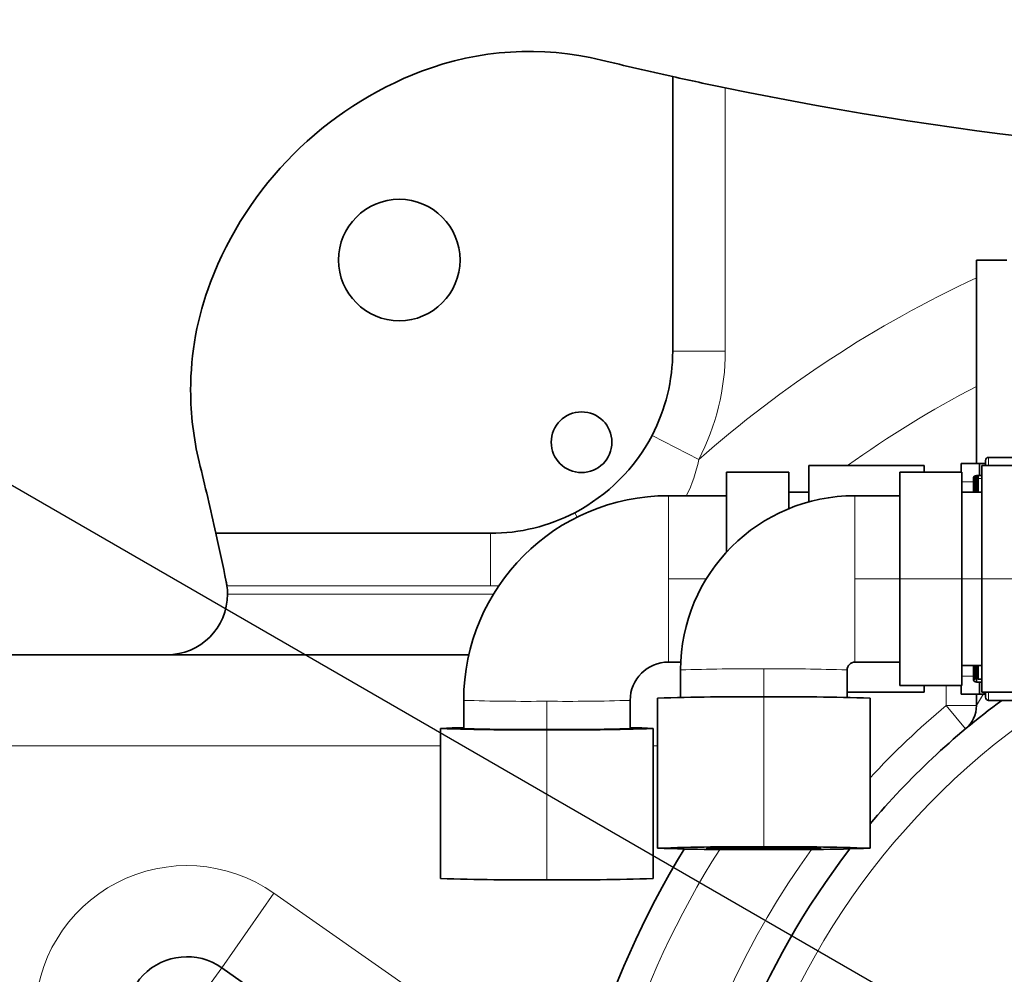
# Model space of a CAD drawing. Header units: millimetres. Extents: x 174 to 8746, y 150 to 6154.
# Tile 37 of 49: x 6065 to 6227, y 4035 to 4192. Entities that reach past the tile are written whole.
import ezdxf

# ---------------------------------------------------------------- set-up
doc = ezdxf.new("R2010")
doc.units = ezdxf.units.MM
doc.header["$MEASUREMENT"] = 0
doc.layers.add('图层0000', color=7, linetype='Continuous', lineweight=25)
doc.layers.add('图层1', color=7, linetype='Continuous', lineweight=35)
doc.dimstyles.new('线性样式 (GB)', dxfattribs={"dimtxt": 2, "dimasz": 2, "dimexe": 1, "dimexo": 0.5, "dimgap": 0.5, "dimtad": 1, "dimdsep": 46, "dimcen": -2.127267, "dimclrd": 7, "dimclre": 7, "dimclrt": 7, "dimadec": 0, "dimazin": 0, "dimtfac": 0.7, "dimtmove": 0, "dimatfit": 1, "dimfxl": 1, "dimfrac": 2, "dimtolj": 1, "dimtzin": 0, "dimlwd": 18, "dimlwe": 18, "dimarcsym": 0})

# ---------------------------------------------------------------- blocks, each defined once
blk = doc.blocks.new('*D34')
at = {"layer": 'Defpoints', "color": 0}
for p in [(5579.12, 4395.17), (5590.54, 4103.16), (6302.25, 3977.67), (6302.25, 3977.67), (5579.12, 3560.17)]:
    blk.add_point(p, dxfattribs=at)
at = {"layer": '图层0000', "color": 7, "linetype": 'Continuous', "lineweight": 18}
for start, end in [(154.75828, 172.26918), (187.73082, 205.24172)]:
    blk.add_arc((6302.25, 3977.67), 722.68, start, end, dxfattribs=at)
at = {"layer": '图层0000', "color": 7}
for points in [[(5657.43, 4281.21), (5639.71, 4290.48), (5676.39, 4339.01)], [(5639.71, 3664.85), (5657.43, 3674.12), (5676.39, 3616.32)]]:
    blk.add_solid(points, dxfattribs=at)
at = {"layer": '图层0000', "color": 7, "lineweight": -3, "insert": (5579.57, 3977.67), "char_height": 60, "attachment_point": 5, "rotation": 90}
blk.add_mtext('\\T1.25;\\W1;\\FSimSun;\\A1;60%%d', dxfattribs=at)

msp = doc.modelspace()

# ---------------------------------------------------------------- hatches: boundary and pattern name
at = {"layer": '图层0000', "linetype": 'Continuous', "lineweight": -3}
h = msp.add_hatch(dxfattribs=at)
h.set_pattern_fill('ANSI31', color=256, scale=95.25, style=0, pattern_type=2)
h.set_pattern_definition([(45, (0, 0), (-67.3519, 67.3519), [])])
edge = h.paths.add_edge_path(flags=16)
edge.add_spline(control_points=[(5579.119, 3560.167), (5117.547, 2170.568), (6914.764, 3352.866), (7823.4, 2806.129)], knot_values=[0, 0, 0, 0, 1, 1, 1, 1], degree=3, periodic=0)
edge.add_arc((6302.25, 3977.667), 1920, 322.397767, 397.602233)
edge.add_spline(control_points=[(7823.4, 5149.205), (6914.764, 4602.467), (5117.547, 5784.765), (5579.119, 4395.167)], knot_values=[0, 0, 0, 0, 1, 1, 1, 1], degree=3, periodic=0)
edge.add_arc((6302.25, 3977.667), 835, 210, 510)

# ---------------------------------------------------------------- linework, layer by layer
at = {"layer": '图层0000', "color": 7}
msp.add_line((6302.25, 3977.667), (5579.119, 4395.167), dxfattribs=at)
at = {"layer": '图层0000', "color": 251, "linetype": 'Continuous', "lineweight": 18}
for p, q in [((6180.91, 4137.667), (6180.91, 4181.012)), ((6180.91, 4137.667), (6172.25, 4137.667)), ((6176.532, 4119.796), (6168.852, 4123.799)), ((6224.25, 4118.817), (6224.25, 4120.167)), ((6221.793, 4116.667), (6222.056, 4116.667)), ((6222.513, 4116.667), (6222.25, 4116.667)), ((6222.513, 4116.667), (6223.15, 4116.667)), ((6221.793, 4116.167), (6219.85, 4116.167)), ((6222.25, 4116.167), (6222.056, 4116.167)), ((6171.55, 4100.167), (6171.55, 4113.866)), ((6202.25, 4100.167), (6202.25, 4113.867)), ((6156.118, 4111.064), (6156.505, 4110.322)), ((6142.25, 4099.006), (6142.25, 4107.667)), ((6142.25, 4099.006), (6098.88, 4099.006)), ((6171.55, 4086.467), (6171.55, 4100.167)), ((6177.782, 4100.167), (6171.55, 4100.167)), ((6202.25, 4086.468), (6202.25, 4100.167)), ((6209.63, 4100.167), (6202.25, 4100.167)), ((6219.85, 4100.167), (6209.63, 4100.167)), ((6223.15, 4100.167), (6219.85, 4100.167)), ((6242.15, 4100.167), (6223.15, 4100.167)), ((6098.97, 4097.667), (6142.75, 4097.667)), ((6187.25, 4080.727), (6187.25, 4085.331)), ((6217.25, 4079.309), (6217.25, 4082.617)), ((6219.85, 4084.167), (6221.793, 4084.167)), ((6222.056, 4084.167), (6222.25, 4084.167)), ((6222.25, 4083.667), (6222.513, 4083.667)), ((6224.25, 4081.517), (6224.25, 4080.167)), ((6151.55, 4075.37), (6151.55, 4080.02)), ((6187.25, 4056.028), (6187.25, 4080.727)), ((6220.457, 4075.473), (6217.25, 4079.309)), ((6222.25, 4079.309), (6217.25, 4079.309)), ((6151.55, 4050.631), (6151.55, 4075.329)), ((6062.25, 4072.667), (6134.05, 4072.667)), ((6169.05, 4072.667), (6169.75, 4072.667)), ((6187.25, 4055.932), (6187.25, 4055.708)), ((6098.014, 4036.146), (6106.618, 4048.433)), ((6106.618, 4048.433), (6156.581, 4013.449)), ((6096.294, 4033.689), (6098.014, 4036.146))]:
    msp.add_line(p, q, dxfattribs=at)
at = {"layer": '图层0000', "color": 7}
msp.add_arc((6302.25, 3977.667), 835, 210, 150, dxfattribs=at)
at = {"layer": '图层0000', "color": 251, "linetype": 'Continuous', "lineweight": 18}
for centre, radius, start, end in [((6302.246, 3977.673), 189.744, 114.93555, 131.49422), ((6142.25, 4137.667), 38.66, 332.46721, 0), ((6302.25, 3977.667), 173.707, 117.4223, 125.65176), ((6154.968, 4123.912), 21.954, 332.76811, 349.19183), ((6171.549, 4080.167), 33.699, 89.99834, 179.99834), ((6142.25, 4137.667), 38.66, 270, 272.03699), ((6202.25, 4085.168), 1.3, 89.99797, 179.99797), ((6183.826, 3797.82), 287.531, 89.31759, 92.04801), ((6190.675, 3797.82), 287.531, 87.95199, 90.68241), ((6302.25, 3977.667), 145, 134.2578, 134.31645), ((6313.71, 4024.655), 106.546, 147.7454, 149.13841), ((6148.125, 4397.926), 317.925, 268.14787, 270.61719), ((6154.975, 4397.926), 317.925, 269.38281, 271.85213), ((6302.25, 3977.667), 122.5, 123.43703, 294.08952), ((6302.212, 3977.706), 132.446, 129.9028, 137.3804), ((6302.25, 3977.667), 145, 147.47426, 178.02419), ((6302.25, 3977.667), 132.5, 143.95442, 232.85935), ((6092.279, 4027.954), 25, 55, 180)]:
    msp.add_arc(centre, radius, start, end, dxfattribs=at)
at = {"layer": '图层1', "color": 7, "linetype": 'Continuous', "lineweight": 35}
for p, q in [((6172.25, 4182.867), (6172.25, 4137.667)), ((6227.25, 4152.667), (6222.25, 4152.667)), ((6222.25, 4152.667), (6222.25, 4119.167)), ((6224.25, 4120.167), (6237.25, 4120.167)), ((6194.65, 4118.817), (6213.65, 4118.817)), ((6194.65, 4112.842), (6194.65, 4118.817)), ((6213.65, 4118.817), (6213.65, 4117.717)), ((6219.75, 4119.167), (6219.75, 4117.717)), ((6222.75, 4119.167), (6219.75, 4119.167)), ((6222.75, 4117.167), (6222.75, 4119.167)), ((6222.75, 4119.167), (6223.75, 4119.167)), ((6223.15, 4100.167), (6223.15, 4118.817)), ((6223.15, 4118.817), (6242.15, 4118.817)), ((6223.75, 4119.667), (6223.75, 4118.817)), ((6181.13, 4104.6), (6181.13, 4117.717)), ((6181.13, 4117.717), (6191.35, 4117.717)), ((6191.35, 4111.716), (6191.35, 4117.717)), ((6209.63, 4100.167), (6209.63, 4117.717)), ((6209.63, 4117.717), (6219.85, 4117.717)), ((6219.85, 4100.167), (6219.85, 4117.717)), ((6221.75, 4114.437), (6221.75, 4116.667)), ((6221.793, 4116.667), (6221.793, 4114.437)), ((6222.056, 4114.437), (6222.056, 4116.667)), ((6222.513, 4117.167), (6222.25, 4117.167)), ((6222.25, 4116.667), (6222.25, 4117.076)), ((6222.25, 4114.437), (6222.25, 4116.667)), ((6222.513, 4117.167), (6223.15, 4117.167)), ((6222.513, 4117.167), (6222.513, 4116.667)), ((6222.513, 4116.667), (6222.513, 4114.437)), ((6181.13, 4113.867), (6171.55, 4113.867)), ((6191.35, 4114.437), (6194.65, 4114.437)), ((6209.63, 4113.867), (6202.25, 4113.867)), ((6219.85, 4114.437), (6223.15, 4114.437)), ((6142.25, 4107.667), (6097.05, 4107.667)), ((6209.63, 4100.167), (6209.63, 4082.617)), ((6219.85, 4082.617), (6219.85, 4100.167)), ((6223.15, 4100.167), (6223.15, 4081.517)), ((6138.695, 4087.667), (6062.25, 4087.667)), ((6173.579, 4086.467), (6171.55, 4086.467)), ((6209.63, 4086.467), (6202.25, 4086.467)), ((6219.85, 4085.897), (6223.15, 4085.897)), ((6221.75, 4083.667), (6221.75, 4085.897)), ((6221.793, 4085.897), (6221.793, 4083.667)), ((6222.056, 4083.667), (6222.056, 4085.897)), ((6222.25, 4083.667), (6222.25, 4085.897)), ((6222.513, 4085.897), (6222.513, 4083.667)), ((6173.55, 4085.168), (6173.55, 4080.648)), ((6200.95, 4085.168), (6200.95, 4080.648)), ((6209.63, 4082.617), (6219.85, 4082.617)), ((6213.65, 4082.617), (6213.65, 4081.517)), ((6219.75, 4082.617), (6219.75, 4081.167)), ((6221.793, 4083.667), (6222.056, 4083.667)), ((6222.25, 4083.167), (6222.25, 4083.667)), ((6222.513, 4083.167), (6222.25, 4083.167)), ((6222.513, 4083.667), (6223.15, 4083.667)), ((6223.15, 4083.167), (6222.513, 4083.167)), ((6222.75, 4081.167), (6222.75, 4083.167)), ((6213.65, 4081.517), (6200.95, 4081.517)), ((6222.75, 4081.167), (6219.75, 4081.167)), ((6222.25, 4081.167), (6222.25, 4079.309)), ((6223.75, 4081.167), (6222.75, 4081.167)), ((6223.15, 4081.517), (6242.15, 4081.517)), ((6223.75, 4080.667), (6223.75, 4081.517)), ((6137.85, 4080.168), (6137.85, 4075.518)), ((6165.25, 4080.168), (6165.25, 4075.518)), ((6169.75, 4055.82), (6169.75, 4080.518)), ((6204.75, 4055.82), (6204.75, 4080.518)), ((6224.25, 4080.167), (6237.25, 4080.167)), ((6134.05, 4050.819), (6134.05, 4075.518)), ((6169.05, 4050.819), (6169.05, 4075.518)), ((6098.014, 4036.146), (6153.536, 3997.269))]:
    msp.add_line(p, q, dxfattribs=at)
for centre, radius, start, end in [((6148.693, 4137.013), 50, 76.33521, 110.83474), ((6302.25, 4768.614), 600, 256.335205, 257.486675), ((6152.25, 4127.667), 60, 110.83474, 159.16526), ((6302.25, 4768.614), 600, 257.486675, 258.332436), ((6302.25, 4768.614), 600, 258.332436, 270), ((6127.25, 4152.667), 10, 0, 180), ((6127.25, 4152.667), 10, 180, 0), ((6142.904, 4131.223), 50, 159.16526, 180), ((6142.25, 4137.667), 30, 332.46721, 0), ((6142.904, 4131.223), 50, 180, 193.66479), ((6157.25, 4122.667), 5, 0, 180), ((6142.251, 4137.666), 29.999, 297.53228, 332.46772), ((6157.25, 4122.667), 5, 180, 0), ((6224.25, 4119.667), 0.5, 90, 180), ((5511.303, 3977.667), 600, 12.513325, 13.664795), ((6222.25, 4116.667), 0.5, 90, 180), ((6222.273, 4116.687), 0.48, 92.70384, 182.46993), ((6222.536, 4116.687), 0.48, 92.70384, 182.46993), ((6171.549, 4080.167), 33.699, 89.99902, 179.99901), ((6202.25, 4085.167), 28.699, 89.99894, 179.99893), ((6142.25, 4137.667), 30, 270, 297.53279), ((5511.303, 3977.667), 600, 11.735256, 12.513325), ((6088.97, 4097.667), 10, 7.69937, 11.73509), ((6088.969, 4097.666), 10.001, 7.69932, 11.73487), ((6088.98, 4097.667), 9.991, 359.99633, 7.70294), ((6088.97, 4097.667), 10, 270, 0), ((6171.549, 4080.167), 6.299, 89.99475, 179.99468), ((6202.25, 4085.167), 1.299, 89.97756, 179.97539), ((6222.25, 4083.667), 0.5, 180, 270), ((6182.876, 3713.468), 367.284, 89.31759, 92.04801), ((6191.624, 3713.467), 367.285, 87.95199, 90.68241), ((6302.25, 3977.667), 127.5, 126.49359, 139.88085), ((6224.25, 4080.667), 0.5, 180, 270), ((6217.25, 4079.309), 5, 309.90447, 0), ((6137.317, 4031.301), 44.337, 89.31158, 94.22606), ((6147.176, 4481.414), 406.108, 268.14787, 270.61719), ((6148.125, 4393.277), 317.925, 268.14787, 270.61719), ((6155.925, 4481.414), 406.108, 269.38281, 271.85214), ((6154.975, 4393.277), 317.925, 269.38281, 271.85213), ((6165.783, 4031.301), 44.337, 85.77395, 90.68842), ((6302.25, 3977.667), 150, 148.66101, 178.08979), ((6182.876, 3688.77), 367.284, 89.31759, 92.04801), ((6182.876, 4422.87), 367.284, 267.95199, 270.68241), ((6302.25, 3977.667), 127.5, 142.26532, 270), ((6191.624, 3688.769), 367.285, 87.95199, 90.68241), ((6191.624, 4422.869), 367.284, 269.31759, 272.04802), ((6147.176, 4456.716), 406.108, 268.14787, 270.61719), ((6155.925, 4456.715), 406.108, 269.38281, 271.85214), ((6092.279, 4027.954), 10, 55, 216.66708)]:
    msp.add_arc(centre, radius, start, end, dxfattribs=at)
for points, knots in [([(6187.25, 4055.708), (6186.183, 4055.708), (6185.152, 4055.71), (6181.073, 4055.728), (6176.271, 4055.804), (6179.409, 4055.9), (6184.517, 4055.932), (6187.25, 4055.932)], [0, 0, 0, 0, 0.0625, 0.0625, 0.21875, 0.37402344, 0.5, 0.5, 0.5, 0.5]), ([(6187.25, 4055.932), (6189.284, 4055.932), (6193.305, 4055.913), (6196.182, 4055.869), (6197.59, 4055.772), (6190.988, 4055.708), (6187.25, 4055.708)], [0, 0, 0, 0, 0.09375, 0.1875, 0.28125, 0.5, 0.5, 0.5, 0.5])]:
    msp.add_open_spline(points, degree=3, knots=knots, dxfattribs=at)

# ---------------------------------------------------------------- dimensions: what is measured, and where the dimension line sits
at = {"layer": '图层0000', "color": 7, "linetype": 'Continuous', "lineweight": -3}
dim = msp.add_angular_dim_2l(base=(5590.544, 4103.16), line1=((5579.119, 4395.167), (6302.25, 3977.667)), line2=((5579.119, 3560.167), (6302.25, 3977.667)), text='\\T1.25;\\W1;\\FSimSun;<>', dimstyle='线性样式 (GB)', override={"dimscale": 1, "dimtxt": 60, "dimasz": 60, "dimexe": 30, "dimexo": 15, "dimgap": 30, "dimtad": 0, "dimtih": 0, "dimtoh": 0, "dimdec": 2, "dimlfac": 1, "dimrnd": 0, "dimzin": 8, "dimdsep": 46, "dimlunit": 2, "dimpost": '<>', "dimtxsty": 'Standard', "dimsah": 0, "dimtsz": 0, "dimcen": -63.818014, "dimdle": 0, "dimse1": 0, "dimse2": 0, "dimsd1": 0, "dimsd2": 0, "dimclrd": 7, "dimclre": 7, "dimclrt": 7, "dimaunit": 0, "dimadec": 0, "dimazin": 2, "dimtol": 0, "dimlim": 0, "dimtp": 0, "dimtm": 0, "dimtfac": 0.7, "dimtdec": 2, "dimtix": 0, "dimtofl": 1, "dimtmove": 0, "dimatfit": 3, "dimtfillclr": 0, "dimfrac": 2, "dimtzin": 0, "dimlwd": 18, "dimlwe": 18}, dxfattribs=at)
dim.commit()
dim.dimension.update_dxf_attribs({"geometry": '*D34', "text_midpoint": (5579.565, 3977.667), "dimtype": 162})

doc.saveas('drawing.dxf')
